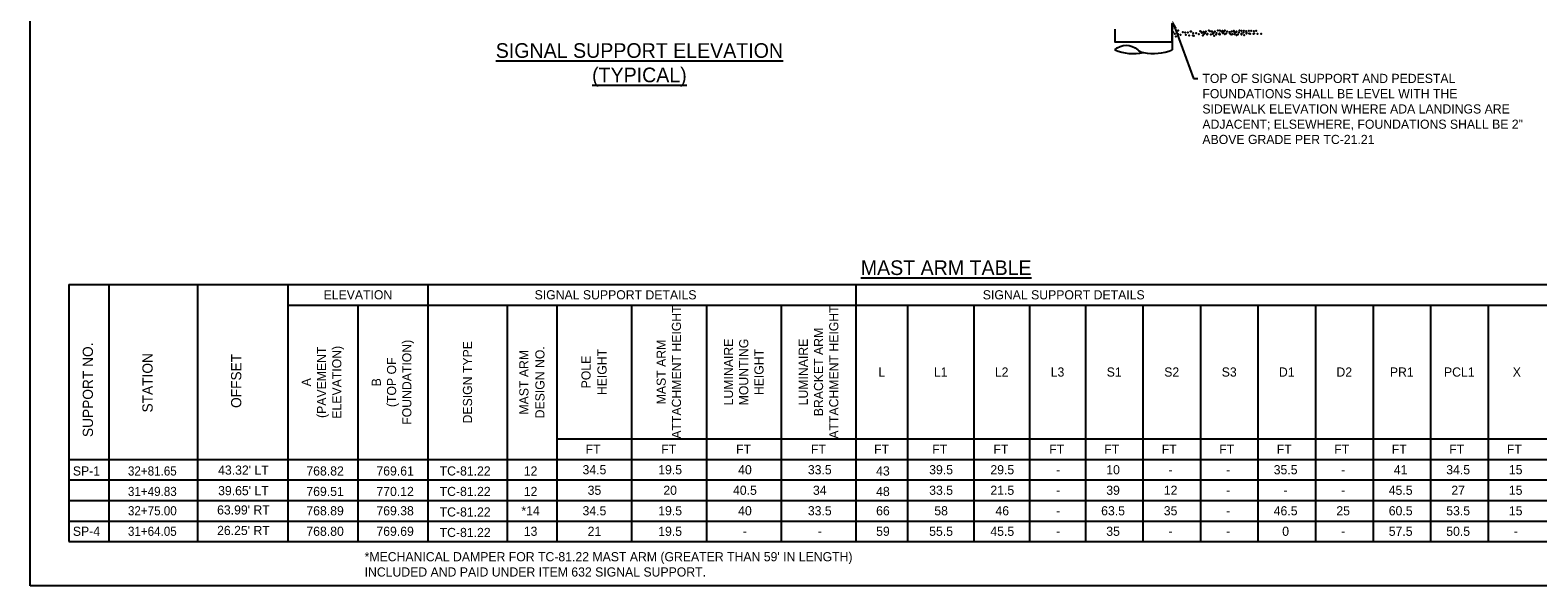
# Model space of a CAD drawing. Header units: feet. Extents: x -492 to 187, y -198 to 535.
# Tile 6 of 23: x 63.56 to 84.15, y -138.07 to -130.48. Entities that reach past the tile are written whole.
import ezdxf
from ezdxf import colors
from ezdxf.entities.mleader import LeaderData, LeaderLine
from ezdxf.enums import TextEntityAlignment as Align
from ezdxf.math import Vec2, Vec3

# ---------------------------------------------------------------- set-up
doc = ezdxf.new("R2010")
doc.units = ezdxf.units.FT
doc.header["$MEASUREMENT"] = 0
doc.layers.add('COLUMNS', color=6, linetype='Continuous', plot=False)
for name, color, linetype in [('SH_Data', 7, 'Continuous'), ('ST_Details', 4, 'Continuous'), ('TEXT-DED', 10, 'Continuous')]:
    doc.layers.add(name, color=color, linetype=linetype)
doc.styles.add('Slanted-Normal', font='font31.shx', dxfattribs={"height": 0.14})

msp = doc.modelspace()

# ---------------------------------------------------------------- linework, layer by layer
at = {"layer": 'COLUMNS', "color": 1}
msp.add_lwpolyline([(63.55946, -138.06895), (63.55946, -117.31895), (93.93446, -117.31895), (93.93446, -138.06895)], close=True, dxfattribs=at)
at = {"layer": 'SH_Data'}
for p, q in [((64.08893, -133.95572), (93.49558, -133.95572)), ((64.08893, -133.95572), (64.08893, -137.46396)), ((64.63537, -133.95572), (64.63537, -137.46396)), ((65.8464, -133.95572), (65.8464, -137.46396)), ((67.07937, -133.95572), (67.07937, -137.46396)), ((68.9924, -133.95572), (68.9924, -137.46396)), ((74.83847, -133.95572), (74.83847, -137.46396)), ((67.07937, -134.23572), (93.49558, -134.23572)), ((68.03589, -134.23572), (68.03589, -137.46396)), ((70.07418, -134.23572), (70.07418, -137.46396)), ((70.75149, -134.23572), (70.75149, -137.46396)), ((71.77108, -134.23572), (71.77108, -137.46396)), ((72.79498, -134.23572), (72.79498, -137.46396)), ((73.81673, -134.23572), (73.81673, -137.46396)), ((75.54383, -134.23572), (75.54383, -137.46396)), ((76.44617, -134.23572), (76.44617, -137.46396)), ((77.2092, -134.23572), (77.2092, -137.46396)), ((77.97223, -134.23572), (77.97223, -137.46396)), ((78.75775, -134.23572), (78.75775, -137.46396)), ((78.75775, -134.23572), (78.75775, -137.46396)), ((79.54326, -134.23572), (79.54326, -137.46396)), ((79.54326, -134.23572), (79.54326, -137.46396)), ((80.32878, -134.23572), (80.32878, -137.46396)), ((80.32878, -134.23572), (80.32878, -137.46396)), ((81.1143, -134.23572), (81.1143, -137.46396)), ((81.1143, -134.23572), (81.1143, -137.46396)), ((81.89981, -134.23572), (81.89981, -137.46396)), ((81.89981, -134.23572), (81.89981, -137.46396)), ((82.68533, -134.23572), (82.68533, -137.46396)), ((82.68533, -134.23572), (82.68533, -137.46396)), ((83.47085, -134.23572), (83.47085, -137.46396)), ((83.47085, -134.23572), (83.47085, -137.46396)), ((70.75149, -136.06396), (75.86022, -136.06396)), ((75.62399, -136.06396), (93.49558, -136.06396)), ((64.08893, -136.34396), (93.49558, -136.34396)), ((64.08893, -137.46396), (93.49558, -137.46396))]:
    msp.add_line(p, q, dxfattribs=at)
at = {"layer": 'SH_Data', "color": 247}
for p in [(79.1687, -130.5097), (79.19485, -130.53323), (79.23668, -130.48616), (79.23668, -130.48616), (79.23668, -130.48616), (79.23668, -130.53584), (79.23668, -130.53584), (79.27067, -130.5463), (79.30205, -130.5097), (79.30205, -130.5097), (79.33604, -130.51493), (79.34127, -130.5463), (79.37003, -130.51231), (79.37003, -130.51231), (79.40925, -130.49924), (79.40925, -130.49924), (79.41685, -130.49963), (79.44299, -130.52316), (79.48483, -130.52578), (79.48483, -130.52578), (79.51882, -130.53624), (79.53757, -130.49628), (79.5502, -130.49963), (79.5502, -130.49963), (79.56371, -130.51981), (79.58419, -130.50486), (79.58942, -130.53624), (79.60555, -130.52242), (79.60555, -130.52242), (79.61818, -130.50224), (79.61818, -130.50224), (79.63648, -130.54408), (79.63954, -130.53288), (79.6574, -130.48917), (79.6574, -130.48917), (79.67092, -130.49628), (79.67092, -130.49628), (79.68616, -130.54408), (79.69518, -130.49963), (79.70491, -130.50151), (79.71014, -130.53288), (79.72132, -130.52316), (79.7389, -130.49889), (79.7389, -130.49889), (79.7572, -130.54073), (79.76316, -130.52578), (79.76316, -130.52578), (79.77812, -130.48582), (79.77812, -130.48582), (79.79715, -130.53624), (79.80297, -130.52995), (79.80688, -130.54073), (79.80785, -130.4855), (79.80785, -130.4855), (79.82853, -130.49963), (79.82853, -130.49963), (79.84184, -130.49073), (79.84707, -130.5221), (79.86496, -130.49896), (79.87542, -130.53557), (79.87583, -130.48811), (79.87583, -130.48811), (79.89413, -130.52995), (79.90679, -130.50158), (79.90679, -130.50158), (79.94078, -130.51204), (79.94381, -130.52995), (79.96449, -130.54408), (79.96891, -130.49896), (79.96937, -130.49963), (79.96937, -130.49963), (79.97937, -130.53557), (80.00033, -130.48956), (80.00336, -130.50486), (80.00859, -130.53624), (80.02648, -130.5131), (80.03694, -130.5497), (80.03735, -130.50224), (80.03735, -130.50224), (80.05565, -130.54408), (80.06831, -130.51571), (80.06831, -130.51571), (80.07657, -130.48917), (80.07657, -130.48917), (80.1023, -130.52617), (80.10428, -130.48956), (80.10533, -130.54408), (80.13043, -130.5131), (80.13368, -130.48956), (80.13368, -130.48956), (80.14089, -130.5497), (80.16767, -130.49479), (80.17227, -130.51571), (80.17227, -130.51571), (80.1729, -130.52617), (80.20166, -130.49218), (80.20166, -130.49218), (80.20626, -130.52617), (80.21997, -130.53401), (80.23763, -130.48956), (80.23763, -130.48956), (80.26964, -130.53401), (80.27163, -130.49479), (80.27685, -130.52617), (80.30562, -130.49218), (80.30562, -130.49218), (80.32392, -130.53401), (80.3736, -130.53401), (79.20531, -130.56983), (79.38834, -130.55415), (79.43802, -130.55415), (79.45345, -130.55977), (79.57417, -130.55641), (79.73178, -130.55977)]:
    msp.add_point(p, dxfattribs=at)
at = {"layer": 'ST_Details', "flags": 128}
msp.add_lwpolyline([(78.37261, -130.4682), (78.3727, -130.64254), (79.15635, -130.64101), (79.15635, -130.39096), (79.15635, -130.75075)], dxfattribs=at)
at = {"layer": 'ST_Details', "extrusion": (0, 0, -1)}
msp.add_arc((-78.52932, -130.91715), 0.22861, 46.709905, 133.290095, dxfattribs=at)
at = {"layer": 'ST_Details'}
for centre, radius, start, end in [((78.62641, -130.16519), 0.63822, 246.563113, 282.492154), ((78.77665, -130.66227), 0.12662, 224.333663, 264.47577), ((78.89811, -130.11925), 0.68226, 258.703223, 292.24151)]:
    msp.add_arc(centre, radius, start, end, dxfattribs=at)
at = {"layer": 'TEXT-DED'}
for p, q in [((64.08893, -136.62396), (67.25129, -136.62396)), ((64.08893, -136.62396), (93.49558, -136.62396)), ((64.08893, -136.90396), (93.49558, -136.90396)), ((64.08893, -137.18396), (93.49558, -137.18396))]:
    msp.add_line(p, q, dxfattribs=at)

# ---------------------------------------------------------------- texts
at = {"layer": 'TEXT-DED', "style": 'Slanted-Normal'}
msp.add_text('%%UMAST ARM TABLE', height=0.2, dxfattribs=at).set_placement((74.90388, -133.62531), align=Align.TOP_LEFT)
for s, p in [('ELEVATION', (68.03589, -134.09572)), ('SIGNAL SUPPORT DETAILS', (71.5548, -134.09572)), ('SIGNAL SUPPORT DETAILS', (77.67571, -134.09572)), ('L', (75.19115, -135.14984)), ('L1', (75.995, -135.14984)), ('L2', (76.82769, -135.14984)), ('L3', (77.59071, -135.14984)), ('S1', (78.36499, -135.14984)), ('S2', (79.1505, -135.14984)), ('S3', (79.93602, -135.14984)), ('D1', (80.72154, -135.14984)), ('D2', (81.50705, -135.14984)), ('PR1', (82.29257, -135.14984)), ('PCL1', (83.07809, -135.14984)), ('X', (83.86361, -135.14984)), ('FT', (71.24764, -136.20396)), ('FT', (72.28155, -136.20396)), ('FT', (73.30329, -136.20396)), ('FT', (74.32504, -136.20396)), ('FT', (75.18773, -136.20396)), ('FT', (75.98211, -136.20396)), ('FT', (76.81767, -136.20396)), ('FT', (77.5807, -136.20396)), ('FT', (78.33095, -136.20396)), ('FT', (79.11647, -136.20396)), ('FT', (79.90199, -136.20396)), ('FT', (80.6875, -136.20396)), ('FT', (81.47302, -136.20396)), ('FT', (82.25854, -136.20396)), ('FT', (83.04405, -136.20396)), ('FT', (83.82957, -136.20396)), ('SP-1', (64.32855, -136.50043)), ("43.32' LT", (66.47229, -136.48923)), ('768.82', (67.58759, -136.50043)), ('769.61', (68.5441, -136.50043)), ('TC-81.22', (69.50062, -136.50043)), ('12', (70.39399, -136.50043)), ('34.5', (71.26632, -136.48396)), ('19.5', (72.30023, -136.48396)), ('40', (73.32198, -136.48396)), ('33.5', (74.34372, -136.48396)), ('43', (75.20642, -136.50043)), ('39.5', (76.0008, -136.48396)), ('29.5', (76.83636, -136.48396)), ('-', (77.59939, -136.48396)), ('10', (78.34964, -136.48396)), ('-', (79.13516, -136.48396)), ('-', (79.92068, -136.48396)), ('35.5', (80.70619, -136.48396)), ('-', (81.49171, -136.48396)), ('41', (82.27723, -136.48396)), ('34.5', (83.06274, -136.48396)), ('15', (83.84826, -136.48396)), ("39.65' LT", (66.47229, -136.76923)), ('769.51', (67.58759, -136.78043)), ('770.12', (68.5441, -136.78043)), ('TC-81.22', (69.50062, -136.78043)), ('12', (70.39399, -136.78043)), ('35', (71.26632, -136.76396)), ('20', (72.30023, -136.76396)), ('40.5', (73.32198, -136.76396)), ('34', (74.34372, -136.76396)), ('48', (75.20642, -136.78043)), ('33.5', (76.0008, -136.76396)), ('21.5', (76.83636, -136.76396)), ('39', (78.34964, -136.76396)), ('12', (79.13516, -136.76396)), ('45.5', (82.27723, -136.76396)), ('27', (83.06274, -136.76396)), ('15', (83.84826, -136.76396)), ('-', (77.59939, -136.76396)), ('-', (79.92068, -136.76396)), ('-', (80.70619, -136.76396)), ('-', (81.49171, -136.76396)), ("63.99' RT", (66.47229, -137.03276)), ('768.89', (67.58759, -137.04396)), ('769.38', (68.5441, -137.04396)), ('TC-81.22', (69.50062, -137.06043)), ('*14', (70.39399, -137.04396)), ('34.5', (71.26632, -137.04396)), ('19.5', (72.30023, -137.04396)), ('40', (73.32198, -137.04396)), ('33.5', (74.34372, -137.04396)), ('66', (75.20642, -137.04396)), ('58', (76.0008, -137.04396)), ('46', (76.83636, -137.04396)), ('-', (77.59939, -137.04396)), ('63.5', (78.34964, -137.04396)), ('35', (79.13516, -137.04396)), ('-', (79.92068, -137.04396)), ('46.5', (80.70619, -137.04396)), ('25', (81.49171, -137.04396)), ('60.5', (82.27723, -137.04396)), ('53.5', (83.06274, -137.04396)), ('15', (83.84826, -137.04396)), ('SP-4', (64.32855, -137.32396)), ("26.25' RT", (66.47229, -137.31276)), ('768.80', (67.58759, -137.32396)), ('769.69', (68.5441, -137.32396)), ('TC-81.22', (69.50062, -137.34043)), ('13', (70.39399, -137.32396)), ('21', (71.26632, -137.32396)), ('19.5', (72.30023, -137.32396)), ('-', (73.32198, -137.32396)), ('-', (74.34372, -137.32396)), ('59', (75.20642, -137.32396)), ('55.5', (76.0008, -137.32396)), ('45.5', (76.83636, -137.32396)), ('-', (77.59939, -137.32396)), ('35', (78.34964, -137.32396)), ('-', (79.13516, -137.32396)), ('-', (79.92068, -137.32396)), ('0', (80.70619, -137.32396)), ('-', (81.49171, -137.32396)), ('57.5', (82.27723, -137.32396)), ('50.5', (83.06274, -137.32396)), ('-', (83.84826, -137.32396))]:
    msp.add_text(s, height=0.125, dxfattribs=at).set_placement(p, align=Align.MIDDLE_CENTER)
for s, p in [('SUPPORT NO.', (64.34739, -135.3927)), ('STATION', (65.16243, -135.29663)), ('OFFSET', (66.37346, -135.2713))]:
    msp.add_text(s, height=0.14, rotation=90, dxfattribs=at).set_placement(p, align=Align.MIDDLE_CENTER)
at = {"layer": 'TEXT-DED', "style": 'Slanted-Normal', "width": 0.95}
for s, p in [('32+81.65', (65.22815, -136.50043)), ('31+49.83', (65.22815, -136.78043)), ('32+75.00', (65.22815, -137.04396)), ('31+64.05', (65.22815, -137.32396))]:
    msp.add_text(s, height=0.125, dxfattribs=at).set_placement(p, align=Align.MIDDLE_CENTER)
at = {"layer": 'TEXT-DED', "insert": (71.8805, -131.25407), "char_height": 0.2, "attachment_point": 8, "style": 'Slanted-Normal'}
msp.add_mtext('\\LSIGNAL SUPPORT ELEVATION\\P(TYPICAL)', dxfattribs=at)
at = {"layer": 'TEXT-DED', "char_height": 0.125, "attachment_point": 5, "rotation": 90, "style": 'Slanted-Normal'}
for s, insert, width in [('\\pxqc;MAST ARM ATTACHMENT HEIGHT ', (72.28303, -135.14984), 1.8149352), ('\\pxqc;LUMINAIRE \\PBRACKET ARM ATTACHMENT HEIGHT ', (74.3276, -135.14984), 1.8149352), ('A \\P(PAVEMENT ELEVATION)', (67.55763, -135.28984), 1.5256152), ('B \\P(TOP OF FOUNDATION)', (68.51414, -135.28984), 1.5256152), ('DESIGN TYPE', (69.53329, -135.28984), 1.5256152), ('\\pxqc;LUMINAIRE MOUNTING HEIGHT ', (73.30586, -135.14984), 1.5063788)]:
    msp.add_mtext(s, dxfattribs=dict(at, insert=insert, width=width))
at = {"layer": 'TEXT-DED', "char_height": 0.125, "attachment_point": 5, "rotation": 90, "line_spacing_factor": 1.05, "style": 'Slanted-Normal'}
for s, insert, width in [('MAST ARM DESIGN NO.', (70.41284, -135.28984), 1.5089324), ('POLE\\PHEIGHT', (71.26129, -135.14984), 1.8693159)]:
    msp.add_mtext(s, dxfattribs=dict(at, insert=insert, width=width))
at = {"layer": 'TEXT-DED', "insert": (68.00228, -137.60878), "char_height": 0.125, "width": 8.3155583, "attachment_point": 1, "style": 'Slanted-Normal'}
msp.add_mtext("\\pxi-3,l4,t4;*MECHANICAL DAMPER FOR TC-81.22 MAST ARM (GREATER THAN 59' IN LENGTH)\\PINCLUDED AND PAID UNDER ITEM 632 SIGNAL SUPPORT. ", dxfattribs=at)

# ---------------------------------------------------------------- leaders
at = {"layer": 'TEXT-DED'}
ml = msp.add_multileader_mtext('Standard', dxfattribs=at)
ml.set_content('TOP OF SIGNAL SUPPORT AND PEDESTAL\\PFOUNDATIONS SHALL BE LEVEL WITH THE\\PSIDEWALK ELEVATION WHERE ADA LANDINGS ARE ADJACENT; ELSEWHERE, FOUNDATIONS SHALL BE 2" ABOVE GRADE PER TC-21.21', color=256, style='Slanted-Normal')
ml.set_leader_properties()
ml.build(insert=Vec2(0, 0))
ml.multileader.update_dxf_attribs({"dogleg_length": 0.06, "arrow_head_size": 0.125})
ctx = ml.context
ctx.base_point, ctx.char_height, ctx.arrow_head_size, ctx.landing_gap_size, ctx.plane_origin = Vec3(79.50945, -131.14128), 0.125, 0.125, 0.06, Vec3(82.14046, -129.99345)
notes = []
notes.append((ctx, [(1, (1, 1, 0), (79.44945, -131.14128), (1, 0), 0.06, [(0, [(79.15635, -130.34075)], 0, [])])]))
ctx.mtext.insert, ctx.mtext.width, ctx.mtext.flow_direction = Vec3(79.56945, -131.07878), 4.4761173, 5
for ctx, leaders in notes:
    for number, flags, end, landing, length, lines in leaders:
        leader = LeaderData()
        leader.index, (leader.has_last_leader_line, leader.has_dogleg_vector, leader.attachment_direction) = number, flags
        leader.last_leader_point, leader.dogleg_vector, leader.dogleg_length = Vec3(end), Vec3(landing), length
        for number, points, colour, breaks in lines:
            line = LeaderLine()
            line.index, line.vertices, line.color, line.breaks = number, Vec3.list(points), colors.encode_raw_color(colour), breaks
            leader.lines.append(line)
        ctx.leaders.append(leader)

doc.saveas('drawing.dxf')
